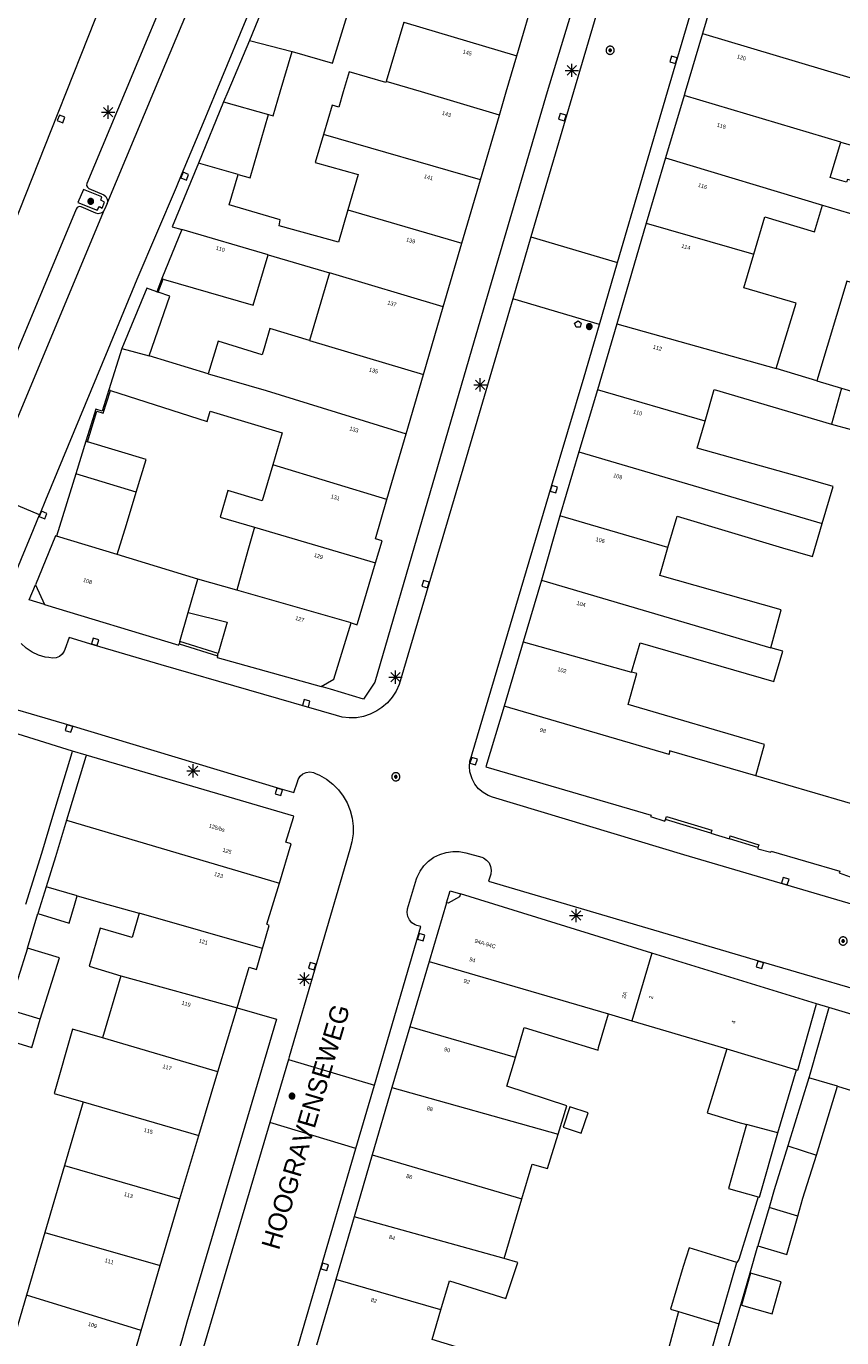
# Model space of a CAD drawing. Header units: metres. Extents: x 135779 to 137489, y 452643 to 455118.
# Tile 220 of 256: x 136666 to 136728, y 453706 to 453805. Entities that reach past the tile are written whole.
import ezdxf
from ezdxf.enums import TextEntityAlignment as Align

# ---------------------------------------------------------------- set-up
doc = ezdxf.new("R2010")
doc.units = ezdxf.units.M
for name, color, linetype, lineweight in [('KTop_NAR_Huisnummer (t)', 7, 'Continuous', 13), ('KTop_NAR_Huisnummer tijdelijk (t)', 7, 'Continuous', 13), ('KTop_OBW_Overig Plus', 1, 'Continuous', 13), ('KTop_ORL_Weg_Straatnaam (t)', 7, 'Continuous', 13), ('KTop_PAL_Lichtmast', 40, 'Continuous', 13), ('KTop_PND_Grondvlaksituatie van BAG-pand [tachy]', 1, 'Continuous', 13), ('KTop_PND_Pandscheiding', 40, 'Continuous', 13), ('KTop_PUT_Brandkraan of -put', 1, 'Continuous', 13), ('KTop_PUT_Inspectie- of rioolput', 15, 'Continuous', 13), ('KTop_PUT_Kolk', 15, 'Continuous', 13), ('KTop_SHD_Muur', 15, 'Continuous', 13), ('KTop_VGO_Boom', 92, 'Continuous', 13), ('KTop_WGD_Rijbaan_Lokale weg', 251, 'Continuous', 13), ('KTop_WGD_Rijbaan_Lokale weg_verkeersdrempel', 40, 'Continuous', 13), ('KTop_WGD_Voetpad', 251, 'Continuous', 13), ('KTop_WGD_Voetpad_achterpad', 251, 'Continuous', 13)]:
    doc.layers.add(name, color=color, linetype=linetype, lineweight=lineweight)
doc.styles.add('Style-ROVU', font='ROVU.shx')
doc.styles.add('Style-ROVUCURSIEF', font='ROVUCURSIEF.shx')

# ---------------------------------------------------------------- blocks, each defined once
blk = doc.blocks.new('PAL_Lichtmast')
at = {"layer": 'KTop_PAL_Lichtmast'}
for p, q in [((-0.354, -0.354), (0.354, 0.354)), ((0.354, -0.354), (-0.354, 0.354)), ((0, -0.5), (0, 0.5)), ((-0.5, 0), (0.5, 0))]:
    blk.add_line(p, q, dxfattribs=at)
blk = doc.blocks.new('PUT_Kolk')
at = {"layer": 'KTop_PUT_Kolk', "flags": 128}
blk.add_lwpolyline([(0.225, -0.225), (0.225, 0.225), (-0.225, 0.225), (-0.225, -0.225), (0.225, -0.225)], dxfattribs=at)
blk = doc.blocks.new('PUT_Brandkraan_of_-put')
at = {"layer": 'KTop_PUT_Brandkraan of -put'}
for p, q in [((-0.25, 0.034), (0, 0.25)), ((-0.158, -0.25), (-0.25, 0.034)), ((0, 0.25), (0.25, 0.033)), ((0.25, 0.033), (0.158, -0.25)), ((0.158, -0.25), (-0.158, -0.25))]:
    blk.add_line(p, q, dxfattribs=at)
blk = doc.blocks.new('PUT_Inspectie-_of_rioolput')
at = {"layer": 'KTop_PUT_Inspectie- of rioolput', "flags": 128}
for points in [[(0.31, 0), (0.308, 0.032), (0.303, 0.064), (0.294, 0.095), (0.283, 0.126), (0.268, 0.155), (0.25, 0.182), (0.23, 0.207), (0.207, 0.23), (0.182, 0.25), (0.154, 0.268), (0.126, 0.283), (0.095, 0.294), (0.064, 0.303), (0.032, 0.308), (0, 0.309), (-0.032, 0.308), (-0.064, 0.303), (-0.096, 0.294), (-0.126, 0.283), (-0.155, 0.268), (-0.182, 0.25), (-0.207, 0.23), (-0.23, 0.207), (-0.25, 0.182), (-0.268, 0.154), (-0.283, 0.126), (-0.294, 0.095), (-0.303, 0.064), (-0.308, 0.032), (-0.309, 0), (-0.308, -0.032), (-0.303, -0.064), (-0.294, -0.096), (-0.283, -0.126), (-0.268, -0.155), (-0.25, -0.182), (-0.23, -0.207), (-0.207, -0.23), (-0.182, -0.25), (-0.155, -0.268), (-0.126, -0.283), (-0.096, -0.294), (-0.064, -0.303), (-0.032, -0.308), (0, -0.309), (0.032, -0.308), (0.064, -0.303), (0.095, -0.294), (0.126, -0.283), (0.155, -0.268), (0.182, -0.25), (0.207, -0.23), (0.23, -0.207), (0.25, -0.182), (0.268, -0.155), (0.283, -0.126), (0.294, -0.096), (0.303, -0.064), (0.308, -0.032), (0.31, 0)], [(0.095, 0), (0.094, 0.009), (0.092, 0.019), (0.09, 0.029), (0.086, 0.038), (0.082, 0.047), (0.076, 0.055), (0.07, 0.063), (0.063, 0.07), (0.055, 0.076), (0.047, 0.082), (0.038, 0.086), (0.029, 0.09), (0.019, 0.092), (0.009, 0.094), (0, 0.094), (-0.01, 0.094), (-0.02, 0.092), (-0.029, 0.09), (-0.039, 0.086), (-0.048, 0.082), (-0.056, 0.076), (-0.064, 0.07), (-0.071, 0.063), (-0.077, 0.055), (-0.082, 0.047), (-0.087, 0.038), (-0.09, 0.029), (-0.093, 0.019), (-0.094, 0.009), (-0.095, 0), (-0.094, -0.01), (-0.093, -0.02), (-0.09, -0.029), (-0.087, -0.039), (-0.082, -0.048), (-0.077, -0.056), (-0.071, -0.064), (-0.064, -0.071), (-0.056, -0.077), (-0.047, -0.082), (-0.039, -0.087), (-0.029, -0.09), (-0.02, -0.093), (-0.01, -0.094), (0, -0.095), (0.009, -0.094), (0.019, -0.093), (0.029, -0.09), (0.038, -0.087), (0.047, -0.082), (0.055, -0.077), (0.063, -0.071), (0.07, -0.064), (0.076, -0.056), (0.082, -0.047), (0.086, -0.039), (0.09, -0.029), (0.092, -0.02), (0.094, -0.01), (0.095, 0)], [(0.035, 0), (0.034, 0.003), (0.034, 0.007), (0.033, 0.01), (0.031, 0.014), (0.03, 0.017), (0.028, 0.02), (0.026, 0.023), (0.023, 0.026), (0.02, 0.028), (0.017, 0.03), (0.014, 0.031), (0.01, 0.033), (0.007, 0.034), (0.003, 0.034), (0, 0.034), (-0.004, 0.034), (-0.007, 0.034), (-0.011, 0.033), (-0.014, 0.031), (-0.018, 0.03), (-0.021, 0.028), (-0.023, 0.026), (-0.026, 0.023), (-0.028, 0.02), (-0.03, 0.017), (-0.032, 0.014), (-0.033, 0.01), (-0.034, 0.007), (-0.035, 0.003), (-0.035, 0), (-0.035, -0.004), (-0.034, -0.007), (-0.033, -0.011), (-0.032, -0.014), (-0.03, -0.018), (-0.028, -0.021), (-0.026, -0.023), (-0.023, -0.026), (-0.021, -0.028), (-0.017, -0.03), (-0.014, -0.032), (-0.011, -0.033), (-0.007, -0.034), (-0.004, -0.035), (0, -0.035), (0.003, -0.035), (0.007, -0.034), (0.01, -0.033), (0.014, -0.032), (0.017, -0.03), (0.02, -0.028), (0.023, -0.026), (0.026, -0.023), (0.028, -0.021), (0.03, -0.017), (0.031, -0.014), (0.033, -0.011), (0.034, -0.007), (0.034, -0.004), (0.035, 0)], [(0.01, 0.02), (0.007, 0.02), (0.005, 0.021), (0.003, 0.022), (0.001, 0.022), (-0.001, 0.022), (-0.004, 0.022), (-0.006, 0.021), (-0.008, 0.02), (-0.01, 0.019), (-0.012, 0.018), (-0.014, 0.017), (-0.016, 0.015), (-0.017, 0.013), (-0.019, 0.012), (-0.02, 0.009), (-0.021, 0.007), (-0.022, 0.005), (-0.022, 0.003), (-0.022, 0.001), (-0.022, -0.001), (-0.022, -0.004), (-0.022, -0.006), (-0.021, -0.008), (-0.02, -0.01), (-0.019, -0.012), (-0.017, -0.014), (-0.016, -0.016), (-0.014, -0.017), (-0.012, -0.019), (-0.01, -0.02), (-0.008, -0.021), (-0.006, -0.022), (-0.003, -0.022), (-0.001, -0.022), (0.001, -0.022), (0.003, -0.022), (0.005, -0.022), (0.008, -0.021), (0.01, -0.02), (0.012, -0.019), (0.014, -0.017), (0.015, -0.016), (0.017, -0.014), (0.018, -0.012), (0.02, -0.01), (0.02, -0.008), (0.021, -0.006), (0.022, -0.003), (0.022, -0.001), (0.022, 0.001), (0.022, 0.003), (0.021, 0.005), (0.02, 0.008), (0.019, 0.01), (0.018, 0.012), (0.017, 0.014), (0.015, 0.015), (0.013, 0.017), (0.012, 0.018), (0.01, 0.02)]]:
    blk.add_lwpolyline(points, dxfattribs=at)
blk = doc.blocks.new('VGO_Boom')
at = {"layer": 'KTop_VGO_Boom', "flags": 128}
for points in [[(0.215, 0), (0.214, 0.022), (0.21, 0.045), (0.204, 0.066), (0.196, 0.087), (0.186, 0.108), (0.174, 0.126), (0.16, 0.144), (0.144, 0.16), (0.126, 0.174), (0.107, 0.186), (0.087, 0.196), (0.066, 0.204), (0.045, 0.21), (0.022, 0.214), (-0.001, 0.215), (-0.023, 0.214), (-0.045, 0.21), (-0.067, 0.204), (-0.088, 0.196), (-0.108, 0.186), (-0.127, 0.174), (-0.144, 0.16), (-0.16, 0.144), (-0.174, 0.126), (-0.187, 0.107), (-0.197, 0.087), (-0.205, 0.066), (-0.211, 0.045), (-0.214, 0.022), (-0.215, -0.001), (-0.214, -0.023), (-0.211, -0.045), (-0.205, -0.067), (-0.197, -0.088), (-0.187, -0.108), (-0.174, -0.127), (-0.16, -0.144), (-0.144, -0.16), (-0.127, -0.174), (-0.108, -0.187), (-0.088, -0.197), (-0.067, -0.205), (-0.045, -0.211), (-0.023, -0.214), (0, -0.215), (0.022, -0.214), (0.045, -0.211), (0.066, -0.205), (0.087, -0.197), (0.108, -0.187), (0.126, -0.174), (0.144, -0.16), (0.16, -0.144), (0.174, -0.127), (0.186, -0.108), (0.196, -0.088), (0.204, -0.067), (0.21, -0.045), (0.214, -0.023), (0.215, -0.001)], [(0.155, 0), (0.154, 0.016), (0.152, 0.032), (0.147, 0.048), (0.142, 0.063), (0.134, 0.078), (0.125, 0.091), (0.115, 0.104), (0.104, 0.115), (0.091, 0.125), (0.077, 0.134), (0.063, 0.142), (0.048, 0.147), (0.032, 0.152), (0.016, 0.154), (-0.001, 0.155), (-0.017, 0.154), (-0.033, 0.152), (-0.048, 0.147), (-0.064, 0.142), (-0.078, 0.134), (-0.092, 0.125), (-0.104, 0.115), (-0.116, 0.104), (-0.126, 0.091), (-0.135, 0.077), (-0.142, 0.063), (-0.148, 0.048), (-0.152, 0.032), (-0.155, 0.016), (-0.155, -0.001), (-0.155, -0.017), (-0.152, -0.033), (-0.148, -0.048), (-0.142, -0.064), (-0.135, -0.078), (-0.126, -0.092), (-0.116, -0.104), (-0.104, -0.116), (-0.092, -0.126), (-0.078, -0.135), (-0.064, -0.142), (-0.048, -0.148), (-0.033, -0.152), (-0.017, -0.155), (0, -0.155), (0.016, -0.155), (0.032, -0.152), (0.048, -0.148), (0.063, -0.142), (0.078, -0.135), (0.091, -0.126), (0.104, -0.116), (0.115, -0.104), (0.125, -0.092), (0.134, -0.078), (0.142, -0.064), (0.147, -0.048), (0.152, -0.033), (0.154, -0.017), (0.155, -0.001)], [(0.095, 0), (0.094, 0.01), (0.093, 0.02), (0.09, 0.029), (0.087, 0.039), (0.082, 0.048), (0.077, 0.056), (0.071, 0.064), (0.064, 0.071), (0.056, 0.077), (0.047, 0.082), (0.039, 0.087), (0.029, 0.09), (0.02, 0.093), (0.01, 0.094), (-0.001, 0.095), (-0.01, 0.094), (-0.02, 0.093), (-0.03, 0.09), (-0.039, 0.087), (-0.048, 0.082), (-0.056, 0.077), (-0.064, 0.071), (-0.071, 0.064), (-0.077, 0.056), (-0.083, 0.047), (-0.087, 0.039), (-0.091, 0.029), (-0.093, 0.02), (-0.095, 0.01), (-0.095, -0.001), (-0.095, -0.01), (-0.093, -0.02), (-0.091, -0.03), (-0.087, -0.039), (-0.083, -0.048), (-0.077, -0.056), (-0.071, -0.064), (-0.064, -0.071), (-0.056, -0.077), (-0.048, -0.083), (-0.039, -0.087), (-0.03, -0.091), (-0.02, -0.093), (-0.01, -0.095), (0, -0.095), (0.01, -0.095), (0.02, -0.093), (0.029, -0.091), (0.039, -0.087), (0.048, -0.083), (0.056, -0.077), (0.064, -0.071), (0.071, -0.064), (0.077, -0.056), (0.082, -0.048), (0.087, -0.039), (0.09, -0.03), (0.093, -0.02), (0.094, -0.01), (0.095, -0.001)], [(0.035, 0), (0.035, 0.004), (0.034, 0.007), (0.033, 0.011), (0.032, 0.014), (0.03, 0.018), (0.028, 0.021), (0.026, 0.023), (0.023, 0.026), (0.021, 0.028), (0.017, 0.03), (0.014, 0.032), (0.011, 0.033), (0.007, 0.034), (0.004, 0.035), (-0.001, 0.035), (-0.004, 0.035), (-0.008, 0.034), (-0.011, 0.033), (-0.015, 0.032), (-0.018, 0.03), (-0.021, 0.028), (-0.024, 0.026), (-0.027, 0.023), (-0.029, 0.021), (-0.031, 0.017), (-0.032, 0.014), (-0.034, 0.011), (-0.035, 0.007), (-0.035, 0.004), (-0.035, -0.001), (-0.035, -0.004), (-0.035, -0.008), (-0.034, -0.011), (-0.032, -0.015), (-0.031, -0.018), (-0.029, -0.021), (-0.027, -0.024), (-0.024, -0.027), (-0.021, -0.029), (-0.018, -0.031), (-0.015, -0.032), (-0.011, -0.034), (-0.008, -0.035), (-0.004, -0.035), (0, -0.035), (0.004, -0.035), (0.007, -0.035), (0.011, -0.034), (0.014, -0.032), (0.018, -0.031), (0.021, -0.029), (0.023, -0.027), (0.026, -0.024), (0.028, -0.021), (0.03, -0.018), (0.032, -0.015), (0.033, -0.011), (0.034, -0.008), (0.035, -0.004), (0.035, 0)]]:
    blk.add_lwpolyline(points, dxfattribs=at)

msp = doc.modelspace()

# ---------------------------------------------------------------- linework, layer by layer
at = {"layer": 'KTop_OBW_Overig Plus', "flags": 128}
for points in [[(136681.196, 453799.256), (136679.292, 453794.609)], [(136682.296, 453793.763), (136683.22, 453793.507), (136684.607, 453798.291)]]:
    msp.add_lwpolyline(points, dxfattribs=at)
at = {"layer": 'KTop_PND_Grondvlaksituatie van BAG-pand [tachy]', "flags": 128}
for points in [[(136629.779, 453808.559), (136626.379, 453800), (136621.672, 453788.148), (136623.968, 453787.237), (136656.912, 453774.17), (136658.769, 453773.421), (136668.156, 453797.074), (136669.317, 453800), (136679.164, 453824.822)], [(136684.878, 453808.087), (136683.148, 453803.876)], [(136718.651, 453808.607), (136717.407, 453804.417)], [(136703.369, 453802.736), (136704.81, 453807.633)], [(136686.392, 453803.059), (136689.436, 453802.174), (136690.734, 453806.432)], [(136694.823, 453805.278), (136693.492, 453800.796)], [(136717.407, 453804.417), (136716.099, 453800), (136716.014, 453799.723)], [(136683.148, 453803.876), (136681.51, 453800), (136681.196, 453799.256)], [(136684.607, 453798.291), (136684.949, 453798.184), (136685.487, 453800), (136686.392, 453803.059)], [(136702.055, 453798.249), (136702.568, 453800), (136703.369, 453802.736)], [(136693.492, 453800.796), (136693.467, 453800.71), (136690.689, 453801.523), (136690.243, 453800), (136689.909, 453798.86), (136689.401, 453798.995), (136688.748, 453796.775)], [(136727.859, 453796.216), (136728.825, 453795.933), (136729.519, 453798.304), (136731.251, 453797.791), (136731.906, 453800), (136731.929, 453800.078)], [(136681.196, 453799.256), (136684.607, 453798.291)], [(136716.014, 453799.723), (136714.618, 453795.019)], [(136700.62, 453793.347), (136702.055, 453798.249)], [(136688.748, 453796.775), (136688.131, 453794.674), (136691.383, 453793.757), (136690.603, 453791.104)], [(136726.482, 453791.455), (136729.891, 453790.441), (136730.547, 453792.819), (136728.371, 453793.391), (136728.291, 453793.181), (136727.071, 453793.526), (136727.859, 453796.216)], [(136679.292, 453794.609), (136677.323, 453789.804), (136678.037, 453789.596)], [(136682.296, 453793.763), (136679.292, 453794.609)], [(136714.618, 453795.019), (136713.155, 453790.093)], [(136690.603, 453791.104), (136689.885, 453788.662), (136685.397, 453789.877), (136685.483, 453790.325), (136681.619, 453791.478), (136682.296, 453793.763)], [(136699.224, 453788.579), (136700.62, 453793.347)], [(136721.29, 453787.741), (136722.114, 453790.554), (136725.869, 453789.44), (136726.482, 453791.455)], [(136678.037, 453789.596), (136676.524, 453785.893)], [(136713.155, 453790.093), (136710.93, 453782.484)], [(136697.811, 453783.753), (136699.224, 453788.579)], [(136676.63, 453785.862), (136683.435, 453783.878), (136684.561, 453787.694)], [(136684.561, 453787.694), (136689.201, 453786.342)], [(136722.986, 453779.097), (136724.491, 453784.031), (136720.547, 453785.201), (136721.29, 453787.741)], [(136689.201, 453786.342), (136687.698, 453781.231)], [(136676.63, 453785.862), (136676.524, 453785.893)], [(136737.006, 453783.075), (136728.323, 453785.707), (136726.05, 453778.177)], [(136676.151, 453784.91), (136675.401, 453785.171), (136673.506, 453780.619)], [(136675.57, 453780.066), (136677.13, 453784.57), (136676.255, 453784.874)], [(136676.151, 453784.91), (136676.255, 453784.874)], [(136696.317, 453778.65), (136697.811, 453783.753)], [(136710.93, 453782.484), (136709.475, 453777.506)], [(136687.698, 453781.231), (136684.7, 453782.129), (136684.316, 453780.822), (136684.118, 453780.149), (136680.792, 453781.165), (136680.041, 453778.711)], [(136673.506, 453780.619), (136672.536, 453777.483)], [(136680.041, 453778.711), (136675.57, 453780.066)], [(136695.001, 453774.157), (136696.317, 453778.65)], [(136726.05, 453778.177), (136722.986, 453779.097)], [(136672.641, 453777.449), (136672.536, 453777.483)], [(136672.641, 453777.449), (136679.968, 453775.094), (136680.191, 453775.871), (136685.634, 453774.24), (136684.926, 453771.827)], [(136709.475, 453777.506), (136708.056, 453772.815)], [(136717.6, 453775.138), (136718.295, 453777.511), (136727.175, 453774.897)], [(136727.175, 453774.897), (136728.647, 453774.49), (136729.139, 453776.268), (136731.669, 453775.568), (136731.727, 453775.78), (136734.001, 453775.151), (136734.17, 453775.761)], [(136726.466, 453767.403), (136727.287, 453770.178), (136725.017, 453770.85), (136717, 453773.089), (136717.6, 453775.138)], [(136670.794, 453773.609), (136670.032, 453771.159)], [(136670.794, 453773.609), (136670.899, 453773.577)], [(136674.6, 453769.773), (136675.345, 453772.227), (136670.899, 453773.577)], [(136693.55, 453769.2), (136695.001, 453774.157)], [(136708.056, 453772.815), (136706.622, 453767.964)], [(136684.926, 453771.827), (136684.125, 453769.098), (136681.53, 453769.894), (136680.937, 453767.879), (136683.543, 453767.113)], [(136670.032, 453771.159), (136668.564, 453766.436)], [(136673.165, 453765.043), (136673.855, 453767.318), (136674.6, 453769.773)], [(136692.689, 453764.423), (136693.182, 453766.084), (136692.685, 453766.246), (136693.55, 453769.2)], [(136706.622, 453767.964), (136705.227, 453763.111)], [(136714.8, 453765.579), (136715.491, 453767.937), (136723.454, 453765.568), (136725.724, 453764.896), (136726.466, 453767.403)], [(136668.564, 453766.436), (136668.493, 453766.458), (136666.971, 453762.769)], [(136683.543, 453767.113), (136683.031, 453765.367), (136682.203, 453762.359)], [(136722.586, 453757.992), (136723.37, 453760.881), (136714.179, 453763.455), (136714.8, 453765.579)], [(136679.262, 453763.197), (136673.165, 453765.043)], [(136690.845, 453759.895), (136691.298, 453759.747), (136691.324, 453759.835), (136692.689, 453764.423)], [(136666.971, 453762.769), (136667.665, 453761.276)], [(136682.203, 453762.359), (136679.262, 453763.197)], [(136705.227, 453763.111), (136703.848, 453758.451)], [(136667.665, 453761.276), (136677.814, 453758.194), (136677.843, 453758.293)], [(136677.898, 453758.482), (136678.533, 453760.679)], [(136678.533, 453760.679), (136681.464, 453759.932), (136680.793, 453757.561)], [(136688.585, 453755.079), (136689.526, 453755.63), (136690.845, 453759.895)], [(136677.898, 453758.482), (136677.843, 453758.293)], [(136703.848, 453758.451), (136702.406, 453753.6)], [(136680.748, 453757.396), (136680.793, 453757.561)], [(136712.041, 453756.151), (136712.696, 453758.387), (136722.808, 453755.448), (136723.478, 453757.739), (136722.586, 453757.992)], [(136680.748, 453757.396), (136680.711, 453757.265), (136688.585, 453755.079)], [(136721.445, 453748.342), (136722.091, 453750.711), (136711.798, 453753.719), (136712.441, 453756.061), (136712.041, 453756.151)], [(136702.406, 453753.6), (136701.024, 453749.02), (136713.524, 453745.357), (136713.489, 453745.257), (136714.561, 453744.91), (136714.62, 453745.026)], [(136669.789, 453750.196), (136662.755, 453752.375)], [(136666.252, 453738.644), (136667.454, 453742.487), (136668.298, 453745.274), (136669.76, 453750.1), (136669.789, 453750.196)], [(136670.816, 453749.894), (136670.787, 453749.798), (136669.326, 453744.971)], [(136685.419, 453740.231), (136686.309, 453743.19), (136685.903, 453743.314), (136686.483, 453745.191), (136686.514, 453745.291), (136670.816, 453749.894)], [(136730.423, 453745.721), (136721.445, 453748.342)], [(136669.326, 453744.971), (136668.491, 453742.212), (136667.782, 453739.939)], [(136714.62, 453745.026), (136714.683, 453745.258), (136718.108, 453744.222), (136718.035, 453743.995)], [(136718.035, 453743.995), (136719.444, 453743.57)], [(136719.444, 453743.57), (136719.505, 453743.795), (136721.674, 453743.123), (136721.605, 453742.918)], [(136721.605, 453742.918), (136721.581, 453742.817), (136722.572, 453742.555), (136722.611, 453742.646), (136727.794, 453741.122), (136727.75, 453741.001), (136728.863, 453740.6)], [(136667.782, 453739.939), (136667.157, 453737.934)], [(136684.142, 453735.296), (136684.652, 453737.035), (136684.481, 453737.113), (136685.419, 453740.231)], [(136667.157, 453737.934), (136669.525, 453737.202), (136669.927, 453738.558), (136670.138, 453739.268)], [(136670.138, 453739.268), (136671.991, 453738.741), (136674.807, 453737.944)], [(136698.057, 453738.735), (136696.742, 453734.314)], [(136699.109, 453739.409), (136699.027, 453739.202), (136698.18, 453738.699), (136698.057, 453738.735)], [(136713.582, 453734.946), (136699.109, 453739.409)], [(136674.807, 453737.944), (136674.292, 453736.125), (136671.858, 453736.814), (136671.031, 453733.954), (136673.423, 453733.231)], [(136666.378, 453735.304), (136664.901, 453730.677)], [(136667.321, 453729.956), (136668.798, 453734.576), (136666.378, 453735.304)], [(136682.216, 453730.805), (136683.134, 453733.875), (136683.677, 453733.709), (136684.142, 453735.296)], [(136726.033, 453731.106), (136719.808, 453733.026), (136713.582, 453734.946)], [(136696.742, 453734.314), (136695.273, 453729.365)], [(136673.423, 453733.231), (136672.048, 453728.547)], [(136680.771, 453725.97), (136682.216, 453730.805)], [(136724.515, 453726.12), (136724.617, 453726.093), (136726.002, 453730.997), (136726.033, 453731.106)], [(136726.958, 453730.83), (136726.931, 453730.734), (136725.479, 453725.592), (136725.452, 453725.505)], [(136743.377, 453725.332), (136743.58, 453726.032), (136734.421, 453728.587), (136726.958, 453730.83)], [(136664.224, 453728.557), (136666.707, 453727.817), (136667.321, 453729.956)], [(136703.265, 453727.046), (136703.934, 453729.316), (136709.509, 453727.6), (136709.551, 453727.796), (136710.296, 453730.345)], [(136710.296, 453730.345), (136712.069, 453729.826)], [(136712.069, 453729.826), (136718.319, 453727.987), (136719.252, 453727.712)], [(136672.048, 453728.547), (136669.785, 453729.192), (136668.394, 453724.337), (136670.594, 453723.71)], [(136695.273, 453729.365), (136693.927, 453724.779)], [(136706.497, 453721.254), (136707.154, 453723.408), (136702.626, 453724.878), (136703.265, 453727.046)], [(136719.252, 453727.712), (136717.765, 453722.879), (136720.069, 453722.17), (136720.744, 453721.991)], [(136679.334, 453721.16), (136680.771, 453725.97)], [(136723.102, 453721.368), (136724.515, 453726.12)], [(136693.927, 453724.779), (136692.438, 453719.697)], [(136725.452, 453725.505), (136723.864, 453720.378)], [(136726.02, 453719.662), (136727.615, 453724.875)], [(136727.615, 453724.875), (136733.583, 453723.059)], [(136670.594, 453723.71), (136669.181, 453718.897)], [(136708.756, 453722.88), (136707.385, 453723.331), (136706.874, 453721.778), (136708.248, 453721.322), (136708.756, 453722.88)], [(136720.744, 453721.991), (136719.365, 453717.163), (136721.608, 453716.523)], [(136677.9, 453716.362), (136679.334, 453721.16)], [(136703.748, 453716.379), (136704.528, 453719.003), (136705.699, 453718.67), (136706.497, 453721.254)], [(136721.608, 453716.523), (136721.709, 453716.494), (136723.102, 453721.368)], [(136723.864, 453720.378), (136722.837, 453717.05), (136722.446, 453715.72)], [(136669.181, 453718.897), (136667.697, 453713.842)], [(136692.438, 453719.697), (136691.063, 453715.006)], [(136724.613, 453715.072), (136725.002, 453716.428), (136726.02, 453719.662)], [(136676.399, 453711.325), (136677.9, 453716.362)], [(136702.403, 453711.857), (136703.748, 453716.379)], [(136691.063, 453715.006), (136689.68, 453710.286)], [(136722.446, 453715.72), (136721.591, 453712.81)], [(136721.591, 453712.81), (136723.78, 453712.18), (136724.613, 453715.072)], [(136667.697, 453713.842), (136666.301, 453709.083)], [(136720.002, 453711.552), (136716.391, 453712.671), (136715.944, 453711.264), (136714.989, 453708.028), (136715.583, 453707.85)], [(136674.966, 453706.43), (136676.399, 453711.325)], [(136697.624, 453707.994), (136698.269, 453710.173), (136702.539, 453708.84), (136703.439, 453711.56), (136702.403, 453711.857)], [(136718.679, 453706.925), (136720.002, 453711.552)], [(136689.68, 453710.286), (136688.228, 453705.329)], [(136721.047, 453710.756), (136720.36, 453708.34), (136722.676, 453707.681), (136723.364, 453710.096), (136721.047, 453710.756)], [(136666.301, 453709.083), (136664.813, 453704.016)], [(136701.876, 453701.407), (136704.421, 453700.741), (136705.211, 453703.231), (136696.96, 453705.751), (136697.624, 453707.994)], [(136715.583, 453707.85), (136714.332, 453703.175), (136715.115, 453702.944)], [(136717.359, 453702.311), (136718.679, 453706.925)], [(136673.508, 453701.448), (136674.966, 453706.43)]]:
    msp.add_lwpolyline(points, dxfattribs=at)
at = {"layer": 'KTop_PND_Pandscheiding', "flags": 128}
for points in [[(136694.823, 453805.278), (136703.369, 453802.736)], [(136717.407, 453804.417), (136731.929, 453800.078)], [(136683.148, 453803.876), (136686.392, 453803.059)], [(136702.055, 453798.249), (136696.168, 453800), (136693.492, 453800.796)], [(136727.859, 453796.216), (136716.014, 453799.723)], [(136700.62, 453793.347), (136688.748, 453796.775)], [(136714.618, 453795.019), (136726.482, 453791.455)], [(136690.603, 453791.104), (136699.224, 453788.579)], [(136684.561, 453787.694), (136678.037, 453789.596)], [(136713.155, 453790.093), (136721.29, 453787.741)], [(136697.811, 453783.753), (136689.201, 453786.342)], [(136710.93, 453782.484), (136722.986, 453779.097)], [(136687.698, 453781.231), (136696.317, 453778.65)], [(136673.506, 453780.619), (136675.57, 453780.066)], [(136680.041, 453778.711), (136680.205, 453778.661), (136680.489, 453778.579), (136684.407, 453777.443), (136695.001, 453774.157)], [(136717.6, 453775.138), (136709.475, 453777.506)], [(136726.05, 453778.177), (136727.93, 453777.625)], [(136727.93, 453777.625), (136727.175, 453774.897)], [(136727.93, 453777.625), (136734.17, 453775.761)], [(136708.056, 453772.815), (136726.466, 453767.403)], [(136693.55, 453769.2), (136684.926, 453771.827)], [(136674.6, 453769.773), (136670.032, 453771.159)], [(136714.8, 453765.579), (136706.622, 453767.964)], [(136673.165, 453765.043), (136668.564, 453766.436)], [(136683.543, 453767.113), (136692.689, 453764.423)], [(136678.533, 453760.679), (136679.262, 453763.197)], [(136705.227, 453763.111), (136722.586, 453757.992)], [(136690.845, 453759.895), (136682.203, 453762.359)], [(136703.848, 453758.451), (136712.041, 453756.151)], [(136721.445, 453748.342), (136714.927, 453750.225), (136714.901, 453749.946), (136702.406, 453753.6)], [(136669.326, 453744.971), (136685.419, 453740.231)], [(136670.138, 453739.268), (136667.782, 453739.939)], [(136684.142, 453735.296), (136674.807, 453737.944)], [(136713.582, 453734.946), (136712.069, 453729.826)], [(136696.742, 453734.314), (136710.296, 453730.345)], [(136673.423, 453733.231), (136682.216, 453730.805)], [(136667.321, 453729.956), (136664.901, 453730.677)], [(136703.265, 453727.046), (136695.273, 453729.365)], [(136680.771, 453725.97), (136672.048, 453728.547)], [(136719.252, 453727.712), (136724.515, 453726.12)], [(136693.927, 453724.779), (136706.497, 453721.254)], [(136727.615, 453724.875), (136725.452, 453725.505)], [(136670.594, 453723.71), (136679.334, 453721.16)], [(136723.102, 453721.368), (136720.744, 453721.991)], [(136723.864, 453720.378), (136726.02, 453719.662)], [(136669.181, 453718.897), (136677.9, 453716.362)], [(136692.438, 453719.697), (136703.748, 453716.379)], [(136702.403, 453711.857), (136691.063, 453715.006)], [(136724.613, 453715.072), (136722.446, 453715.72)], [(136667.697, 453713.842), (136676.399, 453711.325)], [(136697.624, 453707.994), (136689.68, 453710.286)], [(136674.966, 453706.43), (136666.301, 453709.083)], [(136715.583, 453707.85), (136718.679, 453706.925)]]:
    msp.add_lwpolyline(points, dxfattribs=at)
at = {"layer": 'KTop_SHD_Muur', "flags": 128}
for points in [[(136676.524, 453785.893), (136676.151, 453784.91)], [(136676.255, 453784.874), (136676.63, 453785.862)], [(136672.536, 453777.483), (136672.032, 453775.875), (136671.545, 453776.026), (136670.794, 453773.609)], [(136670.899, 453773.577), (136671.617, 453775.888), (136672.104, 453775.737), (136672.641, 453777.449)], [(136680.793, 453757.561), (136677.898, 453758.482)], [(136677.843, 453758.293), (136680.748, 453757.396)]]:
    msp.add_lwpolyline(points, dxfattribs=at)
at = {"layer": 'KTop_WGD_Rijbaan_Lokale weg', "flags": 128}
for points in [[(136721.158, 453845.734), (136707.653, 453800), (136704.437, 453789.051)], [(136710.99, 453787.115), (136714.758, 453800), (136726.221, 453838.838), (136727.68, 453843.84)], [(136667.291, 453768.053), (136667.323, 453768.132), (136667.761, 453769.192), (136672.469, 453780.54), (136674.669, 453785.846), (136677.633, 453792.814), (136678.03, 453793.73), (136679.67, 453797.693), (136680.632, 453800), (136686.022, 453813.015), (136686.903, 453815.137), (136689.962, 453822.408), (136690.036, 453822.582)], [(136672.385, 453791.582), (136675.914, 453800), (136683.138, 453817.231), (136683.823, 453818.978)], [(136672.385, 453791.582), (136672.198, 453791.119)], [(136665.564, 453775.215), (136672.198, 453791.119)], [(136704.437, 453789.051), (136710.99, 453787.115)], [(136703.059, 453784.359), (136699.286, 453771.512), (136694.48, 453755.23), (136694.252, 453754.728), (136693.954, 453754.263), (136693.591, 453753.847), (136693.173, 453753.488), (136692.777, 453753.231), (136692.293, 453752.987), (136691.778, 453752.816), (136691.244, 453752.723), (136690.702, 453752.709), (136690.164, 453752.775), (136689.736, 453752.887), (136676.48, 453756.71), (136671.42, 453758.21), (136669.52, 453758.79), (136669.209, 453757.878), (136669.159, 453757.756), (136669.002, 453757.526), (136668.787, 453757.35), (136668.53, 453757.242), (136668.254, 453757.211), (136667.98, 453757.26), (136667.712, 453757.306), (136667.203, 453757.455), (136666.722, 453757.679), (136666.28, 453757.972), (136665.887, 453758.329)], [(136709.617, 453782.422), (136703.059, 453784.359)], [(136734.42, 453736.954), (136716.01, 453742.36), (136701.535, 453746.708), (136701.208, 453746.838), (136700.821, 453747.067), (136700.482, 453747.361), (136700.2, 453747.71), (136699.984, 453748.104), (136699.859, 453748.471), (136699.821, 453748.634), (136699.785, 453749.034), (136699.83, 453749.433), (136699.952, 453749.815), (136700.005, 453749.995), (136705.981, 453770.228), (136708.46, 453778.465), (136709.617, 453782.422)], [(136667.291, 453768.053), (136663.245, 453769.734)], [(136662.68, 453754.18), (136669.58, 453752.15), (136685.45, 453747.37), (136686.51, 453747.08), (136686.78, 453747.89), (136686.841, 453748.065), (136686.991, 453748.297), (136687.201, 453748.477), (136687.453, 453748.589), (136687.727, 453748.624), (136688, 453748.58), (136688.15, 453748.51), (136688.451, 453748.376), (136688.974, 453748.076), (136689.453, 453747.71), (136689.879, 453747.283), (136690.245, 453746.804), (136690.544, 453746.281), (136690.772, 453745.722), (136690.924, 453745.139), (136690.997, 453744.54), (136690.991, 453743.937), (136690.904, 453743.34), (136690.74, 453742.76), (136688.24, 453734.26), (136686.162, 453727.112), (136686.102, 453726.909)], [(136692.602, 453724.966), (136696.11, 453736.94), (136695.81, 453737.02), (136695.687, 453737.069), (136695.444, 453737.229), (136695.252, 453737.449), (136695.128, 453737.713), (136695.079, 453738), (136695.11, 453738.29), (136695.78, 453740.54), (136695.836, 453740.688), (136696.059, 453741.133), (136696.351, 453741.536), (136696.704, 453741.887), (136697.108, 453742.178), (136697.554, 453742.4), (136698.029, 453742.548), (136698.522, 453742.619), (136699.02, 453742.609), (136699.51, 453742.52), (136700.73, 453742.18), (136700.839, 453742.134), (136701.08, 453741.972), (136701.268, 453741.75), (136701.39, 453741.486), (136701.435, 453741.199), (136701.4, 453740.91), (136701.24, 453740.37), (136721.82, 453734.3), (136732.686, 453731.123)], [(136686.102, 453726.909), (136692.602, 453724.966)], [(136684.689, 453722.133), (136679.473, 453704.499), (136671.003, 453676.018), (136670.468, 453674.311), (136668.566, 453667.879)], [(136691.202, 453720.186), (136684.689, 453722.133)], [(136675.272, 453665.894), (136679.395, 453679.876), (136691.202, 453720.186)]]:
    msp.add_lwpolyline(points, dxfattribs=at)
at = {"layer": 'KTop_WGD_Rijbaan_Lokale weg_verkeersdrempel', "flags": 128}
for points in [[(136704.437, 453789.051), (136703.059, 453784.359)], [(136709.617, 453782.422), (136710.99, 453787.115)], [(136665.408, 453763.518), (136665.914, 453764.75), (136666.655, 453766.506), (136667.291, 453768.053)], [(136686.102, 453726.909), (136684.689, 453722.133)], [(136691.202, 453720.186), (136692.602, 453724.966)]]:
    msp.add_lwpolyline(points, dxfattribs=at)
at = {"layer": 'KTop_WGD_Voetpad', "flags": 128}
for points in [[(136720.476, 453850.04), (136707.789, 453806.989), (136705.673, 453800), (136700.136, 453781.193), (136692.623, 453755.407), (136691.777, 453754.115), (136689.295, 453754.882), (136688.585, 453755.079)], [(136683.823, 453818.978), (136683.725, 453818.805), (136683.567, 453818.683), (136683.374, 453818.633), (136683.265, 453818.639), (136681.949, 453819.164), (136681.782, 453819.12), (136681.679, 453819.014), (136681.661, 453818.974), (136673.746, 453800), (136670.862, 453793.088), (136670.841, 453792.936), (136670.899, 453792.793), (136671.019, 453792.698), (136671.024, 453792.696), (136672.143, 453792.229), (136672.3, 453792.095), (136672.394, 453791.911), (136672.413, 453791.706), (136672.385, 453791.582)], [(136671.639, 453791.061), (136671.821, 453791.336), (136672.029, 453791.209), (136672.185, 453791.668), (136671.914, 453791.813), (136671.998, 453792.084), (136670.606, 453792.623), (136670.18, 453791.658), (136671.639, 453791.061)], [(136672.198, 453791.119), (136672.087, 453790.953), (136671.92, 453790.84), (136671.722, 453790.801), (136671.534, 453790.837), (136670.437, 453791.318), (136670.282, 453791.336), (136670.139, 453791.276), (136670.043, 453791.153), (136663.707, 453775.946), (136665.564, 453775.215)], [(136667.665, 453761.276), (136666.5, 453761.63), (136666.971, 453762.769)], [(136670.816, 453749.894), (136669.789, 453750.196)], [(136718.035, 453743.995), (136714.62, 453745.026)], [(136721.605, 453742.918), (136719.444, 453743.57)], [(136698.057, 453738.735), (136698.33, 453739.653), (136699.109, 453739.409)], [(136682.216, 453730.805), (136685.203, 453729.937), (136678.409, 453707.053), (136678.098, 453705.869), (136672.678, 453687.611), (136672.072, 453685.645), (136666.424, 453666.472), (136662.482, 453653.231), (136660.931, 453648.209), (136658.061, 453649.07)], [(136726.958, 453730.83), (136726.033, 453731.106)], [(136721.608, 453716.523), (136720.151, 453711.801), (136720.002, 453711.552)], [(136718.676, 453702.834), (136720.387, 453708.628), (136721.005, 453710.774), (136721.591, 453712.81)]]:
    msp.add_lwpolyline(points, dxfattribs=at)
at = {"layer": 'KTop_WGD_Voetpad_achterpad', "flags": 128}
msp.add_lwpolyline([(136666.378, 453735.304), (136667.157, 453737.934)], dxfattribs=at)

# ---------------------------------------------------------------- block references
at = {"layer": 'KTop_PAL_Lichtmast'}
for p in [(136707.532, 453801.631), (136672.481, 453798.472), (136700.61, 453777.873), (136694.202, 453755.793), (136678.911, 453748.71), (136707.851, 453737.78), (136687.324, 453732.974)]:
    msp.add_blockref('PAL_Lichtmast', p, dxfattribs=at)
at = {"layer": 'KTop_PUT_Brandkraan of -put', "rotation": 73.54473346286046}
msp.add_blockref('PUT_Brandkraan_of_-put', (136707.962, 453782.457), dxfattribs=at)
at = {"layer": 'KTop_PUT_Inspectie- of rioolput'}
for p, rotation in [((136710.427, 453803.148), 163.5484177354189), ((136694.222, 453748.26), 338.0926140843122), ((136728.041, 453735.852), 73.6354001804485)]:
    msp.add_blockref('PUT_Inspectie-_of_rioolput', p, dxfattribs=dict(at, rotation=rotation))
at = {"layer": 'KTop_PUT_Kolk'}
for p, rotation in [((136715.215, 453802.424), 343.5560832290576), ((136668.909, 453797.963), 158.3574446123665), ((136706.813, 453798.094), 343.631143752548), ((136678.262, 453793.635), 157.5188629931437), ((136706.173, 453769.988), 163.5450166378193), ((136667.554, 453768.037), 157.948937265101), ((136696.464, 453762.821), 343.5548445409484), ((136671.492, 453758.45), 253.0245005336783), ((136687.454, 453753.808), 253.9125600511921), ((136669.509, 453751.911), 73.23784433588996), ((136700.103, 453749.443), 162.2879879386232), ((136685.381, 453747.13), 73.96005668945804), ((136723.671, 453740.37), 253.6354001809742), ((136696.141, 453736.14), 163.6710988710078), ((136687.903, 453733.961), 343.7902875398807), ((136721.75, 453734.061), 73.67537667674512), ((136688.843, 453711.237), 163.6744291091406)]:
    msp.add_blockref('PUT_Kolk', p, dxfattribs=dict(at, rotation=rotation))
at = {"layer": 'KTop_VGO_Boom'}
for p in [(136671.156, 453791.735), (136708.85, 453782.276), (136686.375, 453724.134)]:
    msp.add_blockref('VGO_Boom', p, dxfattribs=at)

# ---------------------------------------------------------------- texts
at = {"layer": 'KTop_NAR_Huisnummer (t)', "style": 'Style-ROVU'}
for s, rotation, p in [('145', 344, (136699.96, 453802.876)), ('143', 343.7, (136698.389, 453798.233)), ('141', 343.7, (136697.031, 453793.453)), ('139', 343.7, (136695.677, 453788.675)), ('137', 343.7, (136694.262, 453783.913)), ('135', 343.7, (136692.871, 453778.851)), ('133', 343.7, (136691.391, 453774.399)), ('131', 343.7, (136689.979, 453769.268)), ('129', 343.7, (136688.71, 453764.833)), ('127', 343.7, (136687.294, 453760.072)), ('125/bs', 343.3, (136681.288, 453744.224)), ('125', 343.3, (136681.801, 453742.556)), ('123', 343.3, (136681.158, 453740.732)), ('121', 343.3, (136680.005, 453735.695)), ('2A', 72.9, (136711.578, 453732.008)), ('2', 72.9, (136713.553, 453731.706)), ('119', 343.6, (136678.7, 453731.007)), ('4', 72.9, (136719.796, 453729.84)), ('117', 343.6, (136677.26, 453726.208)), ('115', 343.6, (136675.843, 453721.403)), ('113', 343.6, (136674.341, 453716.551)), ('111', 343.6, (136672.887, 453711.549)), ('109', 343.6, (136671.622, 453706.737))]:
    msp.add_text(s, height=0.3, rotation=rotation, dxfattribs=at).set_placement(p, align=Align.MIDDLE_RIGHT)
at = {"layer": 'KTop_NAR_Huisnummer tijdelijk (t)', "style": 'Style-ROVUCURSIEF'}
for s, rotation, p in [('120', 343.4, (136720.026, 453802.697)), ('118', 344, (136718.508, 453797.532)), ('116', 344, (136717.088, 453792.984)), ('110', 343.6, (136680.627, 453788.235)), ('114', 344, (136715.826, 453788.391)), ('112', 344, (136713.677, 453780.755)), ('110', 344, (136712.177, 453775.872)), ('108', 344, (136710.671, 453771.051)), ('106', 344, (136709.348, 453766.226)), ('108', 342.7, (136670.592, 453763.145)), ('104', 344, (136707.901, 453761.404)), ('102', 344, (136706.454, 453756.403)), ('98', 343.2, (136705.126, 453751.819)), ('94A-94C', 343.4, (136700.195, 453735.883)), ('94', 343.4, (136699.792, 453734.49)), ('92', 343.8, (136699.362, 453732.861)), ('90', 343.8, (136697.878, 453727.697)), ('88', 343.8, (136696.576, 453723.245)), ('86', 343.8, (136695.019, 453718.117)), ('84', 343.8, (136693.717, 453713.513)), ('82', 343.8, (136692.348, 453708.758))]:
    msp.add_text(s, height=0.3, rotation=rotation, dxfattribs=at).set_placement(p, align=Align.MIDDLE_LEFT)
at = {"layer": 'KTop_ORL_Weg_Straatnaam (t)', "style": 'Style-ROVU'}
msp.add_text('HOOGRAVENSEWEG', height=1.4, rotation=73.62985, dxfattribs=at).set_placement((136685.379, 453712.441))

doc.saveas('drawing.dxf')
